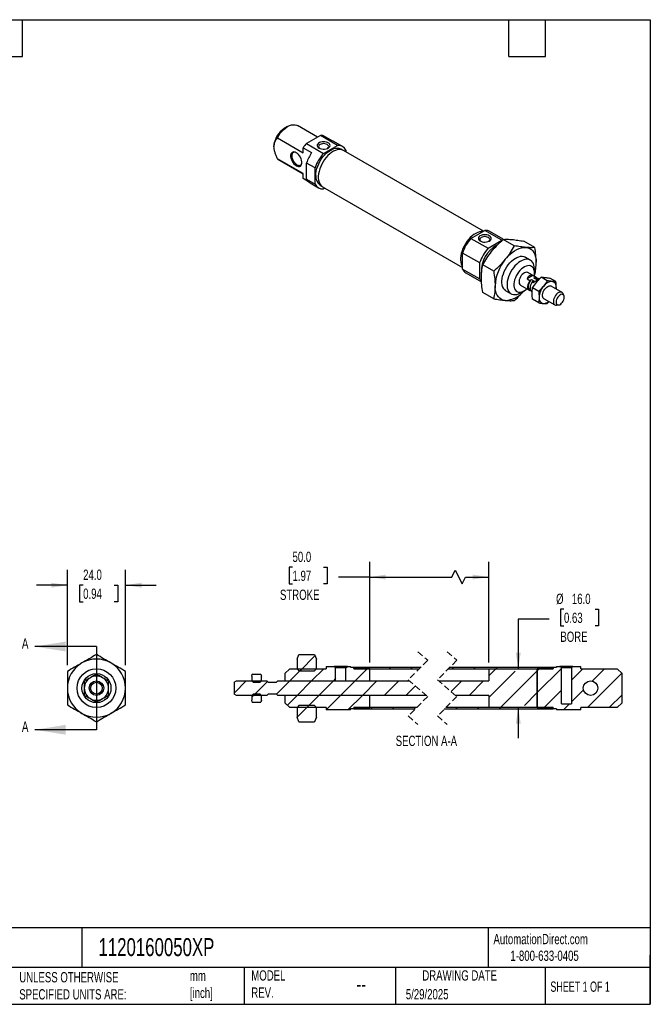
# Model space of a CAD drawing. Header units: millimetres. Extents: x 13 to 546, y 13 to 419.
# Tile 2 of 2: x 286 to 546, y 13 to 419. Entities that reach past the tile are written whole.
import ezdxf

# ---------------------------------------------------------------- set-up
doc = ezdxf.new("R2010")
doc.units = ezdxf.units.MM
doc.header["$LTSCALE"] = 2
doc.linetypes.add('SLD-Dashed', pattern=[1.905, 1.27, -0.635])
doc.linetypes.add('SLD-Solid', pattern=[0])
doc.layers.add('DIMENSIONS', color=140, linetype='SLD-Solid', lineweight=25)
doc.layers.add('TEXT', color=140, linetype='SLD-Solid', lineweight=25)
doc.layers.add('HATCH', color=6, linetype='SLD-Solid')
doc.styles.add('SLDTEXTSTYLE0', font='TXT', dxfattribs={"width": 0.7})
doc.styles.add('SLDTEXTSTYLE1', font='TXT', dxfattribs={"width": 0.65})
doc.dimstyles.new('SLDDIMSTYLE2', dxfattribs={"dimtxt": 4.316016, "dimasz": 6.604, "dimexe": 0, "dimexo": 0.0625, "dimgap": 1.079004, "dimtad": 0, "dimtih": 1, "dimtoh": 1, "dimdec": 1, "dimrnd": 1e-09, "dimzin": 4, "dimdsep": 46, "dimtxsty": 'SLDTEXTSTYLE0', "dimsah": 1, "dimcen": 0.09, "dimadec": 0, "dimazin": 1, "dimtfac": 1, "dimtdec": 1, "dimtmove": 0, "dimatfit": 0, "dimfxl": 0, "dimfrac": 2, "dimtolj": 1, "dimtzin": 12, "dimarcsym": 0})
doc.dimstyles.new('SLDDIMSTYLE3', dxfattribs={"dimtxt": 4.316016, "dimasz": 6.604, "dimexe": 0, "dimexo": 0.0625, "dimgap": 1.079004, "dimtad": 0, "dimtih": 1, "dimtoh": 1, "dimdec": 1, "dimrnd": 1e-09, "dimzin": 4, "dimdsep": 46, "dimtxsty": 'SLDTEXTSTYLE0', "dimsah": 1, "dimcen": 0.09, "dimadec": 0, "dimazin": 1, "dimtfac": 1, "dimtdec": 1, "dimtofl": 0, "dimtmove": 0, "dimatfit": 3, "dimfxl": 0, "dimfrac": 2, "dimtolj": 1, "dimtzin": 12, "dimarcsym": 0})

# ---------------------------------------------------------------- blocks, each defined once
blk = doc.blocks.new('_D_8')
at = {"layer": 'DIMENSIONS'}
for p, q in [((305.58, 152.66), (305.58, 192.04)), ((329.58, 152.66), (329.58, 192.04)), ((305.58, 185.69), (292.88, 185.69)), ((312.1, 185.69), (310.65, 185.69)), ((310.65, 185.69), (310.65, 178.83)), ((324.93, 185.69), (326.38, 185.69)), ((326.38, 185.69), (326.38, 178.83)), ((329.58, 185.69), (342.28, 185.69)), ((310.65, 178.83), (312.1, 178.83)), ((326.38, 178.83), (324.93, 178.83))]:
    blk.add_line(p, q, dxfattribs=at)
for points in [[(305.58, 185.69), (298.98, 186.71), (298.98, 184.67)], [(329.58, 185.69), (336.19, 184.67), (336.19, 186.71)]]:
    blk.add_solid(points, dxfattribs=at)
at = {"layer": 'DIMENSIONS', "char_height": 4.233, "attachment_point": 1, "style": 'SLDTEXTSTYLE0'}
for s, insert in [('24.0', (312.1, 192.11)), ('0.94', (312.1, 184.29))]:
    blk.add_mtext(s, dxfattribs=dict(at, insert=insert))
blk = doc.blocks.new('_D_19')
at = {"layer": 'DIMENSIONS'}
for p, q in [((510.48, 175.76), (509.03, 175.76)), ((509.03, 175.76), (509.03, 168.9)), ((523.3, 175.76), (524.75, 175.76)), ((524.75, 175.76), (524.75, 168.9)), ((504.32, 171.72), (491.62, 171.72)), ((491.62, 171.72), (491.62, 151.19)), ((509.03, 168.9), (510.48, 168.9)), ((524.75, 168.9), (523.3, 168.9)), ((491.62, 135.19), (491.62, 122.49))]:
    blk.add_line(p, q, dxfattribs=at)
for points in [[(491.62, 151.19), (492.64, 157.8), (490.61, 157.8)], [(491.62, 135.19), (490.61, 128.59), (492.64, 128.59)]]:
    blk.add_solid(points, dxfattribs=at)
at = {"layer": 'DIMENSIONS', "char_height": 4.233, "attachment_point": 1, "style": 'SLDTEXTSTYLE0'}
for s, insert in [('%%c', (507.22, 182.18)), ('16.0', (513.74, 182.18)), ('0.63', (510.48, 174.35)), ('BORE', (508.99, 166.53))]:
    blk.add_mtext(s, dxfattribs=dict(at, insert=insert))
blk = doc.blocks.new('_D_20')
at = {"layer": 'DIMENSIONS'}
for p, q in [((430.34, 153.81), (430.34, 195.4)), ((479.46, 153.73), (479.46, 195.4)), ((398.49, 193.09), (397.04, 193.09)), ((397.04, 193.09), (397.04, 186.23)), ((411.31, 193.09), (412.76, 193.09)), ((412.76, 193.09), (412.76, 186.23)), ((464.17, 189.05), (465.59, 191.87)), ((465.59, 191.87), (468.41, 186.23)), ((430.34, 189.05), (417.46, 189.05)), ((430.34, 189.05), (464.17, 189.05)), ((468.41, 186.23), (469.82, 189.05)), ((469.82, 189.05), (479.46, 189.05)), ((397.04, 186.23), (398.49, 186.23)), ((412.76, 186.23), (411.31, 186.23))]:
    blk.add_line(p, q, dxfattribs=at)
for points in [[(430.34, 189.05), (436.94, 188.03), (436.94, 190.06)], [(479.46, 189.05), (472.86, 190.06), (472.86, 188.03)]]:
    blk.add_solid(points, dxfattribs=at)
at = {"layer": 'DIMENSIONS', "char_height": 4.233, "attachment_point": 1, "style": 'SLDTEXTSTYLE0'}
for s, insert in [('50.0', (398.49, 199.51)), ('1.97', (398.49, 191.68)), ('STROKE', (393.31, 183.86))]:
    blk.add_mtext(s, dxfattribs=dict(at, insert=insert))
blk = doc.blocks.new('SW_HATCH_0')
at = {"layer": 'HATCH', "color": 0}
for p, q in [((-92.61, 5.3), (-98.79, -0.89)), ((-92.61, 5.3), (-98.79, -0.89)), ((-92.61, 5.3), (-98.79, -0.89)), ((-79.05, 0.9), (-79.95, -0.01)), ((-79.05, 0.9), (-79.95, -0.01)), ((-79.05, 0.9), (-79.95, -0.01)), ((-70.97, 0), (-76.04, -5.07)), ((-70.97, 0), (-76.04, -5.07)), ((-70.97, 0), (-76.04, -5.07)), ((-70.41, 0.56), (-71.04, -0.08)), ((-70.41, 0.56), (-71.04, -0.08)), ((-70.41, 0.56), (-71.04, -0.08)), ((-61.43, 0.56), (-62.06, -0.08)), ((-61.43, 0.56), (-62.06, -0.08)), ((-61.43, 0.56), (-62.06, -0.08)), ((-52.45, 0.56), (-53.08, -0.08)), ((-52.45, 0.56), (-53.08, -0.08)), ((-52.45, 0.56), (-53.08, -0.08)), ((-35.36, 0.56), (-36, -0.08)), ((-35.36, 0.56), (-36, -0.08)), ((-35.36, 0.56), (-36, -0.08)), ((-26.38, 0.56), (-27.02, -0.08)), ((-26.38, 0.56), (-27.02, -0.08)), ((-26.38, 0.56), (-27.02, -0.08)), ((-17.4, 0.56), (-18.04, -0.08)), ((-17.4, 0.56), (-18.04, -0.08)), ((-17.4, 0.56), (-18.04, -0.08)), ((9.04, 0.06), (-0.9, -9.88)), ((9.04, 0.06), (-0.9, -9.88)), ((9.04, 0.06), (-0.9, -9.88)), ((0, 0), (-0.9, -0.9)), ((0, 0), (-0.9, -0.9)), ((0, 0), (-0.9, -0.9)), ((0.56, 0.56), (-0.08, -0.08)), ((0.56, 0.56), (-0.08, -0.08)), ((0.56, 0.56), (-0.08, -0.08)), ((-118.17, -2.3), (-118.64, -2.77)), ((-118.17, -2.3), (-118.64, -2.77)), ((-118.17, -2.3), (-118.64, -2.77)), ((-97.98, -0.08), (-102.98, -5.07)), ((-97.98, -0.08), (-102.98, -5.07)), ((-97.98, -0.08), (-102.98, -5.07)), ((-89, -0.08), (-94, -5.07)), ((-89, -0.08), (-94, -5.07)), ((-89, -0.08), (-94, -5.07)), ((-18.04, -0.08), (-20.9, -2.94)), ((-18.04, -0.08), (-20.9, -2.94)), ((-18.04, -0.08), (-20.9, -2.94)), ((-10.06, -1.07), (-20.9, -11.92)), ((-10.06, -1.07), (-20.9, -11.92)), ((-10.06, -1.07), (-20.9, -11.92)), ((-0.9, -0.9), (-16.08, -16.08)), ((-0.9, -0.9), (-16.08, -16.08)), ((-0.9, -0.9), (-16.08, -16.08)), ((17.89, -0.08), (13.17, -4.79)), ((17.89, -0.08), (13.17, -4.79)), ((17.89, -0.08), (13.17, -4.79)), ((33.97, -1.95), (19.85, -16.08)), ((33.97, -1.95), (19.85, -16.08)), ((33.97, -1.95), (19.85, -16.08)), ((26.87, -0.08), (21.79, -5.15)), ((26.87, -0.08), (21.79, -5.15)), ((26.87, -0.08), (21.79, -5.15)), ((-120.94, -5.07), (-126.02, -10.15)), ((-120.94, -5.07), (-126.02, -10.15)), ((-120.94, -5.07), (-126.02, -10.15)), ((-112.19, -5.3), (-117.96, -11.07)), ((-112.19, -5.3), (-117.96, -11.07)), ((-112.19, -5.3), (-117.96, -11.07)), ((-102.98, -5.07), (-108.48, -10.57)), ((-102.98, -5.07), (-108.48, -10.57)), ((-102.98, -5.07), (-108.48, -10.57)), ((-94, -5.07), (-100, -11.07)), ((-94, -5.07), (-100, -11.07)), ((-94, -5.07), (-100, -11.07)), ((-85.02, -5.07), (-91.02, -11.07)), ((-85.02, -5.07), (-91.02, -11.07)), ((-85.02, -5.07), (-91.02, -11.07)), ((-84.09, -4.14), (-85.02, -5.07)), ((-84.09, -4.14), (-85.02, -5.07)), ((-84.09, -4.14), (-85.02, -5.07)), ((-76.04, -5.07), (-82.04, -11.07)), ((-76.04, -5.07), (-82.04, -11.07)), ((-76.04, -5.07), (-82.04, -11.07)), ((-67.06, -5.07), (-73.06, -11.07)), ((-67.06, -5.07), (-73.06, -11.07)), ((-67.06, -5.07), (-73.06, -11.07)), ((-58.08, -5.07), (-64.08, -11.07)), ((-58.08, -5.07), (-64.08, -11.07)), ((-58.08, -5.07), (-64.08, -11.07)), ((-51.17, -7.15), (-55.1, -11.07)), ((-51.17, -7.15), (-55.1, -11.07)), ((-51.17, -7.15), (-55.1, -11.07)), ((-41, -5.07), (-41.25, -5.33)), ((-41, -5.07), (-41.25, -5.33)), ((-41, -5.07), (-41.25, -5.33)), ((-32.02, -5.07), (-36.46, -9.52)), ((-32.02, -5.07), (-36.46, -9.52)), ((-32.02, -5.07), (-36.46, -9.52)), ((-23.04, -5.07), (-29.04, -11.07)), ((-23.04, -5.07), (-29.04, -11.07)), ((-23.04, -5.07), (-29.04, -11.07)), ((-117.42, -10.53), (-118.72, -11.83)), ((-117.42, -10.53), (-118.72, -11.83)), ((-117.42, -10.53), (-118.72, -11.83)), ((-100, -11.07), (-104.01, -15.08)), ((-100, -11.07), (-104.01, -15.08)), ((-100, -11.07), (-104.01, -15.08)), ((-91.02, -11.07), (-96.02, -16.08)), ((-91.02, -11.07), (-96.02, -16.08)), ((-91.02, -11.07), (-96.02, -16.08)), ((-82.04, -11.07), (-88.02, -17.05)), ((-82.04, -11.07), (-88.02, -17.05)), ((-82.04, -11.07), (-88.02, -17.05)), ((-73.06, -11.07), (-79.04, -17.05)), ((-73.06, -11.07), (-79.04, -17.05)), ((-73.06, -11.07), (-79.04, -17.05)), ((-0.9, -9.88), (-6.22, -15.2)), ((-0.9, -9.88), (-6.22, -15.2)), ((-0.9, -9.88), (-6.22, -15.2)), ((9.04, -8.92), (1.81, -16.15)), ((9.04, -8.92), (1.81, -16.15)), ((9.04, -8.92), (1.81, -16.15)), ((18.18, -8.76), (13.17, -13.77)), ((18.18, -8.76), (13.17, -13.77)), ((18.18, -8.76), (13.17, -13.77)), ((34.1, -10.8), (28.83, -16.08)), ((34.1, -10.8), (28.83, -16.08)), ((34.1, -10.8), (28.83, -16.08)), ((-95.21, -15.26), (-100.02, -20.07)), ((-95.21, -15.26), (-100.02, -20.07)), ((-95.21, -15.26), (-100.02, -20.07)), ((-69.08, -16.08), (-69.72, -16.71)), ((-69.08, -16.08), (-69.72, -16.71)), ((-69.08, -16.08), (-69.72, -16.71)), ((-60.1, -16.08), (-60.74, -16.71)), ((-60.1, -16.08), (-60.74, -16.71)), ((-60.1, -16.08), (-60.74, -16.71)), ((-51.12, -16.08), (-51.76, -16.71)), ((-51.12, -16.08), (-51.76, -16.71)), ((-51.12, -16.08), (-51.76, -16.71)), ((-34.04, -16.08), (-34.67, -16.71)), ((-34.04, -16.08), (-34.67, -16.71)), ((-34.04, -16.08), (-34.67, -16.71)), ((-25.06, -16.08), (-25.69, -16.71)), ((-25.06, -16.08), (-25.69, -16.71)), ((-25.06, -16.08), (-25.69, -16.71)), ((-16.08, -16.08), (-16.71, -16.71)), ((-16.08, -16.08), (-16.71, -16.71)), ((-16.08, -16.08), (-16.71, -16.71)), ((1.89, -16.08), (1.25, -16.71)), ((1.89, -16.08), (1.25, -16.71)), ((1.89, -16.08), (1.25, -16.71)), ((12.34, -14.6), (9.89, -17.05)), ((12.34, -14.6), (9.89, -17.05)), ((12.34, -14.6), (9.89, -17.05)), ((-92.76, -21.8), (-92.9, -21.93)), ((-92.76, -21.8), (-92.9, -21.93)), ((-92.76, -21.8), (-92.9, -21.93))]:
    blk.add_line(p, q, dxfattribs=at)

msp = doc.modelspace()

# ---------------------------------------------------------------- linework, layer by layer
for p, q in [((396.48, 374.98), (395.07, 374.17)), ((408.74, 370.61), (400.48, 375.38)), ((392.24, 370.32), (402.85, 364.2)), ((409.96, 371.32), (404.22, 368)), ((417.03, 367.23), (409.96, 371.32)), ((414.87, 369.12), (411.33, 371.16)), ((402.85, 366.26), (406.38, 364.22)), ((402.85, 364.2), (402.85, 366.26)), ((404.22, 368), (411.29, 363.92)), ((411.29, 363.92), (417.03, 367.23)), ((419.08, 366.78), (415.55, 368.82)), ((419.13, 365.31), (418.46, 365.7)), ((477.26, 331.79), (419.54, 365.11)), ((420.51, 365.23), (420.51, 364.55)), ((402.85, 355.56), (392.24, 361.68)), ((392.48, 361.52), (392.24, 361.68)), ((392.48, 361.52), (402.85, 355.54)), ((407.81, 357.9), (404.28, 359.94)), ((404.28, 353.31), (404.28, 359.94)), ((407.81, 351.27), (407.81, 357.9)), ((402.85, 353.5), (402.85, 355.56)), ((405.1, 352.2), (402.85, 353.5)), ((404.28, 353.31), (407.81, 351.27)), ((405.7, 351.76), (409.24, 349.72)), ((409.86, 350.8), (410.53, 350.41)), ((410.9, 350.16), (468.62, 316.84)), ((411.87, 349.6), (411.29, 349.26)), ((472.1, 328.81), (477.84, 332.13)), ((484.91, 328.05), (477.84, 332.13)), ((485.45, 328.47), (479.9, 331.67)), ((472.1, 328.81), (479.17, 324.73)), ((479.17, 324.73), (484.91, 328.05)), ((489.96, 325.8), (485.44, 328.42)), ((498.45, 325.04), (493.92, 327.66)), ((475.7, 318.71), (468.62, 322.79)), ((468.62, 316.16), (468.62, 322.79)), ((496.65, 319.87), (494.53, 321.09)), ((475.7, 312.08), (475.7, 318.71)), ((481.48, 315.25), (476.95, 317.86)), ((468.62, 316.16), (475.7, 312.08)), ((470.05, 314.61), (476.47, 310.9)), ((497.64, 313.45), (495.29, 312.1)), ((499.1, 312.68), (495.56, 314.72)), ((498.77, 312.8), (497.64, 313.45)), ((498.15, 313.23), (498.45, 313.73)), ((498.31, 314.57), (498.31, 316.2)), ((492.56, 309.52), (496.1, 307.48)), ((495.29, 312.1), (496.43, 311.44)), ((496.43, 311.44), (497.09, 311.83)), ((497.09, 311.83), (498.08, 311.26)), ((498.08, 311.26), (497.42, 310.87)), ((497.42, 310.87), (497.77, 310.67)), ((498.1, 312.41), (498.77, 312.8)), ((499.09, 311.84), (498.1, 312.41)), ((499.42, 312.03), (498.9, 312.33)), ((499.76, 312.23), (499.09, 311.84)), ((500.11, 312.02), (499.76, 312.23)), ((500.09, 312.11), (499.76, 312.23)), ((500.32, 311.97), (500.09, 312.11)), ((503.6, 311.33), (501.07, 312.79)), ((507.14, 311.01), (504.6, 312.47)), ((509.7, 306.55), (505.25, 309.13)), ((481.48, 303.93), (476.95, 306.55)), ((486.53, 307.23), (488.65, 306.01)), ((492.65, 306.41), (494.06, 307.22)), ((496.3, 307.83), (496.54, 307.69)), ((496.61, 307.47), (496.43, 307.36)), ((497.09, 306.91), (497.42, 306.72)), ((500.07, 306.93), (497.53, 308.39)), ((507.25, 307.97), (507.29, 308.57)), ((510.51, 305.18), (510.19, 305.97)), ((500.07, 302.21), (497.53, 303.68)), ((502.25, 303.93), (506.71, 301.36)), ((503.6, 301.9), (504.35, 302.72)), ((507.45, 301.23), (508.3, 301.35)), ((400.34, 155.19), (401.14, 157.05)), ((400.34, 155.19), (400.34, 151.19)), ((401.14, 157.05), (407.54, 157.05)), ((407.54, 157.05), (408.34, 155.19)), ((408.34, 151.19), (408.34, 155.19)), ((395.34, 149.19), (397.34, 151.19)), ((397.34, 151.19), (412.34, 151.19)), ((400.34, 151.19), (401.15, 150.38)), ((401.15, 150.38), (407.53, 150.38)), ((407.53, 150.38), (408.34, 151.19)), ((412.34, 152.17), (412.34, 151.19)), ((412.34, 152.17), (415.69, 152.17)), ((416.27, 151.58), (415.69, 152.17)), ((420.99, 152.17), (415.69, 152.17)), ((416.27, 146.19), (416.27, 151.58)), ((420.41, 151.58), (416.27, 151.58)), ((420.99, 152.17), (420.41, 151.58)), ((420.41, 151.58), (420.41, 146.19)), ((420.99, 152.17), (422.34, 152.17)), ((422.34, 151.79), (422.34, 152.17)), ((422.34, 151.79), (423.84, 151.79)), ((423.84, 151.83), (451.39, 151.83)), ((423.84, 151.83), (423.84, 151.19)), ((423.84, 151.27), (423.84, 151.79)), ((423.84, 151.27), (430.34, 151.27)), ((423.84, 151.19), (450.76, 151.19)), ((430.34, 146.19), (430.34, 151.27)), ((462.76, 151.19), (505.96, 151.19)), ((463.39, 151.83), (505.96, 151.83)), ((479.46, 151.19), (479.46, 146.19)), ((479.46, 151.19), (499.46, 151.19)), ((499.46, 151.27), (499.46, 135.12)), ((499.46, 151.27), (505.96, 151.27)), ((499.46, 135.19), (499.46, 151.19)), ((505.96, 151.19), (505.96, 151.83)), ((505.96, 151.79), (505.96, 151.27)), ((505.96, 151.79), (507.46, 151.79)), ((507.46, 152.17), (507.46, 151.79)), ((507.46, 152.17), (508.81, 152.17)), ((509.4, 151.58), (508.81, 152.17)), ((514.11, 152.17), (508.81, 152.17)), ((509.4, 136.67), (509.4, 151.58)), ((513.53, 151.58), (509.4, 151.58)), ((514.11, 152.17), (513.53, 151.58)), ((513.53, 151.58), (513.53, 136.67)), ((514.11, 152.17), (517.46, 152.17)), ((517.46, 151.19), (517.46, 152.17)), ((517.46, 151.19), (532.46, 151.19)), ((532.46, 151.19), (534.46, 149.19)), ((381.64, 148.19), (381.85, 148.97)), ((381.64, 148.19), (381.64, 146.19)), ((381.85, 148.97), (385.43, 148.97)), ((385.43, 148.97), (385.64, 148.19)), ((385.64, 146.19), (385.64, 148.19)), ((395.34, 149.19), (395.34, 146.19)), ((534.46, 137.19), (534.46, 149.19)), ((374.34, 145.61), (375.34, 146.19)), ((374.34, 145.61), (374.34, 140.77)), ((375.34, 146.19), (387.94, 146.19)), ((381.64, 146.19), (382.18, 145.65)), ((382.18, 145.65), (385.1, 145.65)), ((385.1, 145.65), (385.64, 146.19)), ((387.94, 146.19), (388.44, 145.69)), ((388.44, 145.69), (391.94, 145.69)), ((391.94, 145.69), (392.44, 146.19)), ((392.44, 146.19), (446.81, 146.19)), ((395.34, 146.19), (416.27, 146.19)), ((420.41, 146.19), (430.34, 146.19)), ((458.81, 146.19), (479.46, 146.19)), ((375.34, 140.19), (374.34, 140.77)), ((387.94, 140.19), (375.34, 140.19)), ((382.18, 140.73), (381.64, 140.19)), ((381.64, 140.19), (381.64, 138.19)), ((381.85, 137.42), (381.64, 138.19)), ((385.1, 140.73), (382.18, 140.73)), ((385.64, 140.19), (385.1, 140.73)), ((385.64, 138.19), (385.43, 137.42)), ((385.64, 138.19), (385.64, 140.19)), ((388.44, 140.69), (387.94, 140.19)), ((391.94, 140.69), (388.44, 140.69)), ((392.44, 140.19), (391.94, 140.69)), ((453.69, 140.19), (392.44, 140.19)), ((430.34, 140.19), (395.34, 140.19)), ((395.34, 140.19), (395.34, 137.19)), ((430.34, 135.12), (430.34, 140.19)), ((479.46, 140.19), (465.69, 140.19)), ((479.46, 140.19), (479.46, 135.19)), ((381.85, 137.42), (385.43, 137.42)), ((397.34, 135.19), (395.34, 137.19)), ((412.34, 135.19), (397.34, 135.19)), ((401.15, 136), (400.34, 135.19)), ((400.34, 135.19), (400.34, 131.19)), ((407.53, 136), (401.15, 136)), ((408.34, 135.19), (407.53, 136)), ((408.34, 131.19), (408.34, 135.19)), ((412.34, 135.19), (412.34, 134.22)), ((422.34, 134.22), (412.34, 134.22)), ((422.34, 134.22), (422.34, 134.59)), ((423.84, 134.59), (422.34, 134.59)), ((449.74, 135.19), (423.84, 135.19)), ((423.84, 135.19), (423.84, 134.56)), ((430.34, 135.12), (423.84, 135.12)), ((423.84, 134.59), (423.84, 135.12)), ((449.11, 134.56), (423.84, 134.56)), ((505.96, 134.56), (461.11, 134.56)), ((505.96, 135.19), (461.74, 135.19)), ((499.46, 135.19), (479.46, 135.19)), ((505.96, 135.12), (499.46, 135.12)), ((505.96, 134.56), (505.96, 135.19)), ((505.96, 135.12), (505.96, 134.59)), ((507.46, 134.59), (505.96, 134.59)), ((507.46, 134.59), (507.46, 134.22)), ((517.46, 134.22), (507.46, 134.22)), ((509.4, 136.67), (513.53, 136.67)), ((532.46, 135.19), (517.46, 135.19)), ((517.46, 134.22), (517.46, 135.19)), ((534.46, 137.19), (532.46, 135.19)), ((401.14, 129.34), (400.34, 131.19)), ((408.34, 131.19), (407.54, 129.34)), ((401.14, 129.34), (407.54, 129.34))]:
    msp.add_line(p, q)
at = {"color": 7, "linetype": 'SLD-Dashed', "lineweight": 18}
for p, q in [((454.25, 154.68), (446.25, 146.68)), ((450.25, 158.18), (454.25, 154.68)), ((466.25, 154.68), (458.25, 146.68)), ((462.25, 158.18), (466.25, 154.68)), ((446.25, 146.68), (454.25, 139.7)), ((458.25, 146.68), (466.25, 139.7)), ((454.25, 139.7), (446.25, 131.7)), ((466.25, 139.7), (458.25, 131.7)), ((446.25, 131.7), (450.25, 128.21)), ((458.25, 131.7), (462.25, 128.21))]:
    msp.add_line(p, q, dxfattribs=at)
at = {"flags": 128}
for points in [[(392.24, 370.32), (392.81, 371.3), (393.45, 372.22), (394.15, 373.06), (394.9, 373.82), (395.69, 374.46), (396.48, 374.99), (397.28, 375.38), (398.06, 375.64), (398.81, 375.75), (399.51, 375.72), (400.16, 375.54), (400.48, 375.38)], [(408.08, 354.74), (408.13, 355.66), (408.28, 356.63), (408.52, 357.63), (408.86, 358.64), (409.29, 359.63), (409.79, 360.61), (410.37, 361.55), (411.01, 362.43), (411.7, 363.25), (412.43, 363.98), (413.19, 364.62), (413.96, 365.15), (414.74, 365.57), (415.51, 365.88), (416.26, 366.05), (416.97, 366.1), (417.64, 366.02), (418.25, 365.81), (418.46, 365.7)], [(409.46, 366.13), (409.94, 365.91), (410.5, 365.76), (411.1, 365.69), (411.72, 365.7), (412.31, 365.79), (412.85, 365.96), (413.31, 366.19), (413.66, 366.48), (413.89, 366.81), (413.98, 367.16), (413.93, 367.52), (413.73, 367.86), (413.41, 368.16), (412.97, 368.41), (412.45, 368.6), (411.87, 368.71), (411.25, 368.74), (410.65, 368.69), (410.07, 368.56), (409.57, 368.35), (409.16, 368.09), (408.87, 367.77), (408.71, 367.43), (408.69, 367.08), (408.82, 366.73), (409.08, 366.41), (409.46, 366.13)], [(412.97, 366.01), (413.12, 366.14), (413.33, 366.42), (413.4, 366.73), (413.33, 367.04), (413.12, 367.33), (412.79, 367.58), (412.36, 367.77), (411.87, 367.89), (411.33, 367.93), (410.8, 367.89), (410.3, 367.77), (409.87, 367.58), (409.54, 367.33), (409.33, 367.04), (409.26, 366.73), (409.33, 366.42), (409.54, 366.14), (409.69, 366.01)], [(400.02, 358.82), (400.5, 358.6), (400.97, 358.5), (401.39, 358.54), (401.75, 358.71), (402.04, 359), (402.24, 359.4), (402.34, 359.89), (402.34, 360.46), (402.24, 361.07), (402.04, 361.69), (401.75, 362.32), (401.39, 362.9), (400.97, 363.43), (400.5, 363.87), (400.02, 364.21), (399.53, 364.43), (399.07, 364.52), (398.65, 364.49), (398.28, 364.32), (398, 364.03), (397.8, 363.63), (397.7, 363.13), (397.7, 362.57), (397.8, 361.96), (398, 361.33), (398.28, 360.71), (398.65, 360.13), (399.07, 359.6), (399.53, 359.16), (400.02, 358.82)], [(399.66, 364.38), (399.62, 364.39), (399.21, 364.41), (398.84, 364.3), (398.54, 364.07), (398.33, 363.72), (398.21, 363.28), (398.18, 362.77), (398.26, 362.2), (398.43, 361.61), (398.68, 361.02), (399.02, 360.47), (399.41, 359.97), (399.84, 359.55), (400.3, 359.23)], [(419.54, 365.11), (419.03, 365.35), (418.39, 365.49), (417.69, 365.51), (416.96, 365.4), (416.19, 365.16), (415.42, 364.8), (414.63, 364.32), (413.86, 363.73), (413.11, 363.04), (412.4, 362.26), (411.73, 361.4), (411.12, 360.49), (410.57, 359.52), (410.1, 358.53), (409.72, 357.52), (409.43, 356.51), (409.23, 355.52), (409.13, 354.57), (409.13, 353.67), (409.23, 352.83), (409.43, 352.07), (409.72, 351.4), (410.1, 350.84), (410.57, 350.38), (410.9, 350.16)], [(400.3, 359.23), (400.76, 359.02), (401.19, 358.94), (401.58, 358.99), (401.92, 359.16), (402.17, 359.45), (402.32, 359.77)], [(476.97, 331.62), (476.38, 331.63), (475.65, 331.52), (474.88, 331.28), (474.11, 330.91), (473.32, 330.43), (472.55, 329.84), (471.8, 329.15), (471.09, 328.38), (470.42, 327.52), (469.81, 326.6), (469.26, 325.64), (468.79, 324.65), (468.41, 323.64), (468.12, 322.63), (467.92, 321.64), (467.82, 320.69), (467.82, 319.79), (467.92, 318.95), (468.12, 318.19), (468.41, 317.52), (468.62, 317.17)], [(476.92, 331.59), (476.37, 331.6), (475.64, 331.49), (474.88, 331.25), (474.11, 330.89), (473.33, 330.41), (472.56, 329.82), (471.81, 329.13), (471.1, 328.36), (470.43, 327.51), (469.82, 326.59), (469.28, 325.63), (468.81, 324.64), (468.43, 323.64), (468.14, 322.64), (467.94, 321.65), (467.84, 320.7), (467.84, 319.8), (467.94, 318.97), (468.14, 318.21), (468.43, 317.54), (468.62, 317.23)], [(479.67, 329.92), (479.19, 330.14), (478.63, 330.29), (478.03, 330.36), (477.42, 330.35), (476.82, 330.26), (476.28, 330.09), (475.82, 329.86), (475.47, 329.56), (475.24, 329.23), (475.15, 328.88), (475.2, 328.53), (475.4, 328.19), (475.72, 327.89), (476.16, 327.64), (476.68, 327.45), (477.26, 327.34), (477.88, 327.31), (478.49, 327.36), (479.06, 327.49), (479.56, 327.7), (479.97, 327.96), (480.26, 328.27), (480.42, 328.62), (480.44, 328.97), (480.31, 329.32), (480.05, 329.64), (479.67, 329.92)], [(479.26, 329.21), (478.83, 329.4), (478.33, 329.51), (477.8, 329.56), (477.26, 329.51), (476.77, 329.4), (476.34, 329.21), (476.01, 328.96), (475.8, 328.67), (475.73, 328.36), (475.8, 328.05), (476.01, 327.77), (476.16, 327.64)], [(479.44, 327.64), (479.59, 327.77), (479.8, 328.05), (479.87, 328.36), (479.8, 328.67), (479.59, 328.96), (479.26, 329.21)], [(486.53, 307.23), (486.33, 307.36), (485.86, 307.77), (485.48, 308.3), (485.18, 308.93), (484.98, 309.66), (484.88, 310.47), (484.88, 311.34), (484.98, 312.26), (485.18, 313.22), (485.48, 314.19), (485.86, 315.17), (486.33, 316.12), (486.87, 317.04), (487.48, 317.91), (488.15, 318.71), (488.85, 319.43), (489.59, 320.06), (490.34, 320.58), (491.09, 320.99), (491.84, 321.27), (492.56, 321.43), (493.25, 321.46), (493.88, 321.36), (494.46, 321.13), (494.53, 321.09)], [(486.28, 320.2), (487.17, 321.22), (488.09, 322.14), (489.05, 322.96), (490.03, 323.66), (491.02, 324.23), (492, 324.66), (492.96, 324.95), (493.89, 325.1), (494.77, 325.1)], [(494.77, 325.1), (495.59, 324.95), (496.35, 324.65), (497.03, 324.21), (497.62, 323.64), (498.11, 322.94), (498.5, 322.12), (498.78, 321.19), (498.96, 320.16), (499.01, 319.06)], [(498.31, 316.2), (498.25, 317.04), (498.1, 317.81), (497.86, 318.49), (497.52, 319.08), (497.09, 319.55), (496.58, 319.9), (496, 320.13), (495.37, 320.24), (494.68, 320.21), (493.96, 320.05), (493.21, 319.76), (492.46, 319.36), (491.71, 318.84), (490.97, 318.21), (490.27, 317.49), (489.6, 316.69), (489, 315.82), (488.45, 314.9), (487.98, 313.94), (487.6, 312.97), (487.3, 312), (487.11, 311.04), (487, 310.12), (487, 309.24), (487.11, 308.44), (487.3, 307.71), (487.6, 307.08), (487.98, 306.55), (488.45, 306.13), (489, 305.84), (489.6, 305.67), (490.27, 305.64), (490.97, 305.73), (491.71, 305.95), (492.46, 306.3), (492.65, 306.41)], [(498.31, 314.57), (498.26, 315.29), (498.11, 315.93), (497.86, 316.49), (497.53, 316.94), (497.12, 317.28), (496.63, 317.5), (496.09, 317.59), (495.5, 317.56), (494.87, 317.4), (494.23, 317.11), (493.58, 316.71), (492.94, 316.2), (492.33, 315.59), (491.76, 314.9), (491.24, 314.15), (490.79, 313.35), (490.42, 312.52), (490.13, 311.68), (489.93, 310.85), (489.83, 310.05), (489.83, 309.3), (489.93, 308.62), (490.13, 308.02), (490.42, 307.51), (490.79, 307.11), (491.24, 306.83), (491.76, 306.68), (492.33, 306.65), (492.94, 306.75), (493.58, 306.97), (494.23, 307.32), (494.87, 307.78), (495.16, 308.02)], [(495.56, 314.72), (495.44, 314.78), (495.06, 314.86), (494.63, 314.81), (494.18, 314.63), (493.72, 314.34), (493.28, 313.94), (492.87, 313.46), (492.52, 312.92), (492.25, 312.33), (492.05, 311.74), (491.95, 311.17), (491.95, 310.64), (492.05, 310.18), (492.25, 309.81), (492.52, 309.55), (492.56, 309.52)], [(498.15, 313.17), (498.26, 313.79), (498.31, 314.57)], [(486.28, 303.23), (485.46, 303.38), (484.7, 303.67), (484.03, 304.11), (483.44, 304.68), (482.94, 305.39), (482.55, 306.21), (482.27, 307.14), (482.1, 308.16), (482.04, 309.26)], [(496.43, 311.44), (496.07, 310.9), (495.79, 310.31), (495.59, 309.71), (495.49, 309.13), (495.49, 308.59), (495.59, 308.13), (495.79, 307.76), (496.07, 307.5), (496.43, 307.36)], [(497.09, 311.83), (496.7, 311.41), (496.35, 310.91), (496.07, 310.37), (495.87, 309.82), (495.77, 309.27), (495.77, 308.78), (495.87, 308.35), (496.07, 308.02), (496.3, 307.83)], [(497.42, 310.87), (497.06, 310.32), (496.78, 309.74), (496.58, 309.14), (496.48, 308.56), (496.48, 308.02), (496.58, 307.56), (496.78, 307.19), (497.06, 306.93), (497.09, 306.91)], [(502.25, 303.93), (502.21, 303.95), (501.93, 304.22), (501.74, 304.59), (501.64, 305.05), (501.64, 305.58), (501.74, 306.15), (501.93, 306.74), (502.21, 307.32), (502.56, 307.87), (502.96, 308.35), (503.41, 308.75), (503.86, 309.04), (504.32, 309.22), (504.74, 309.27), (505.12, 309.19), (505.25, 309.13)], [(510.19, 305.97), (510.13, 306.1), (509.89, 306.41), (509.58, 306.62), (509.2, 306.69), (508.77, 306.64), (508.32, 306.47), (507.86, 306.18), (507.42, 305.78), (507.01, 305.3), (506.66, 304.75), (506.39, 304.17), (506.19, 303.58), (506.1, 303), (506.1, 302.47), (506.19, 302.01), (506.39, 301.64), (506.66, 301.38), (507.01, 301.24), (507.42, 301.23), (507.45, 301.23)], [(510.63, 304.54), (510.58, 304.98), (510.43, 305.34), (510.19, 305.6), (509.89, 305.74), (509.52, 305.75), (509.12, 305.63), (508.71, 305.39), (508.3, 305.05), (507.94, 304.61), (507.63, 304.12), (507.4, 303.59), (507.25, 303.06), (507.2, 302.56), (507.25, 302.11), (507.4, 301.75), (507.63, 301.5), (507.94, 301.36), (508.3, 301.35), (508.71, 301.47), (509.12, 301.7), (509.52, 302.05), (509.89, 302.48), (510.19, 302.98), (510.43, 303.5), (510.58, 304.04), (510.63, 304.54)], [(507.29, 308.57), (507.26, 308.02), (507.25, 307.97)]]:
    msp.add_lwpolyline(points, dxfattribs=at)
for centre, radius in [((317.58, 143.19), 8), ((317.58, 143.19), 6), ((317.58, 143.19), 3), ((317.58, 143.19), 2.42), ((521.46, 143.19), 3)]:
    msp.add_circle(centre, radius)
for centre, radius, start, end in [((399.97, 366.44), 9.15, 122.3926, 177.6128), ((410.21, 367.42), 3.9, 73.2595, 93.6604), ((416.09, 357.24), 16.02, 137.796, 145.7358), ((413.89, 365.94), 3.32, 60.0262, 72.8774), ((417.32, 363.72), 3.52, 25.274, 94.7153), ((420.11, 354.81), 16.64, 145.5829, 162.0577), ((423.64, 352.78), 16.63, 137.9362, 162.0638), ((412.42, 354.33), 4.36, 174.6341, 234.0537), ((407.58, 354.9), 3.66, 205.7656, 239.1801), ((411, 352.77), 3.52, 205.274, 274.7153), ((478.11, 328.48), 3.66, 60.8113, 94.2387), ((484.45, 317.67), 16.63, 137.9362, 162.0638), ((488.04, 315.61), 11.61, 116.7217, 184.1339), ((491.52, 313.59), 16.63, 137.9362, 162.0638), ((500.47, 308.4), 18.45, 140.2588, 177.3298), ((484.1, 319.28), 14.91, 342.2648, 359.1612), ((471.88, 317.72), 3.61, 205.5045, 239.4411), ((479.19, 313.81), 3.9, 206.2867, 225.2369), ((498.41, 311.43), 1.02, 61.1932, 107.1502), ((498.56, 311.73), 1.09, 20.7241, 78.5597), ((507.88, 304.13), 7.67, 140.2279, 177.3607), ((505.79, 306.53), 4.56, 93.4295, 146.5651), ((505.12, 308.92), 2.2, 350.7481, 79.4532), ((485.81, 313.55), 10.34, 272.6141, 321.6453), ((502.38, 304.13), 2.2, 170.7481, 259.4532), ((501.99, 305.54), 3.57, 269.8151, 309.1966), ((317.58, 143.19), 12, 60, 120), ((317.58, 143.19), 12, 120, 180), ((317.58, 143.19), 12, 0, 60), ((317.58, 143.19), 5, 120, 180), ((317.58, 143.19), 5, 60, 120), ((317.58, 143.19), 5, 0, 60), ((317.58, 143.19), 12, 180, 240), ((317.58, 143.19), 5, 180, 240), ((317.58, 143.19), 5, 300, 0), ((317.58, 143.19), 12, 300, 0), ((317.58, 143.19), 5, 240, 300), ((317.58, 143.19), 12, 240, 300)]:
    msp.add_arc(centre, radius, start, end)
for points, knots in [([(390.83, 366.82), (390.83, 367.22), (390.87, 367.58), (391.02, 368.25), (391.13, 368.56), (391.39, 369.13), (391.54, 369.39), (391.87, 369.88), (392.05, 370.11), (392.24, 370.32)], [0, 0, 0, 0, 0.25, 0.25, 0.5, 0.5, 0.75, 0.75, 1, 1, 1, 1]), ([(392.24, 361.68), (392.05, 362.12), (391.87, 362.55), (391.54, 363.42), (391.39, 363.85), (391.2, 364.51), (391.14, 364.72), (391.03, 365.16), (390.98, 365.38), (390.87, 366.01), (390.83, 366.43), (390.83, 366.82)], [0, 0, 0, 0, 0.25, 0.25, 0.5, 0.5, 0.625, 0.625, 0.75, 0.75, 1, 1, 1, 1]), ([(480.63, 323.46), (481.34, 324.36), (482.11, 325.21), (483.72, 326.85), (484.56, 327.65), (485.44, 328.42)], [0, 0, 0, 0, 0.5, 0.5, 1, 1, 1, 1]), ([(485.44, 328.42), (485.96, 328.45), (486.52, 328.47), (487.74, 328.46), (488.4, 328.43), (489.11, 328.36)], [0, 0, 0, 0, 0.5, 0.5, 1, 1, 1, 1]), ([(489.96, 325.8), (489.44, 324.83), (488.88, 323.88), (487.66, 322.01), (487, 321.09), (486.28, 320.2)], [0, 0, 0, 0, 0.5, 0.5, 1, 1, 1, 1]), ([(489.11, 328.36), (489.83, 328.3), (490.59, 328.2), (492.2, 327.96), (493.05, 327.82), (493.92, 327.66)], [0, 0, 0, 0, 0.5, 0.5, 1, 1, 1, 1]), ([(494.77, 325.1), (494.05, 325.16), (493.29, 325.26), (491.68, 325.49), (490.83, 325.64), (489.96, 325.8)], [0, 0, 0, 0, 0.5, 0.5, 1, 1, 1, 1]), ([(476.95, 317.86), (477.48, 318.83), (478.04, 319.79), (479.25, 321.66), (479.91, 322.57), (480.63, 323.46)], [0, 0, 0, 0, 0.5, 0.5, 1, 1, 1, 1]), ([(498.45, 325.04), (497.92, 325.01), (497.36, 324.99), (496.14, 325), (495.49, 325.03), (494.77, 325.1)], [0, 0, 0, 0, 0.5, 0.5, 1, 1, 1, 1]), ([(499.01, 319.06), (499.01, 320.02), (498.96, 320.99), (498.76, 322.99), (498.62, 324.01), (498.45, 325.04)], [0, 0, 0, 0, 0.5, 0.5, 1, 1, 1, 1]), ([(476.39, 312.53), (476.39, 313.48), (476.44, 314.4), (476.63, 316.17), (476.78, 317.03), (476.95, 317.86)], [0, 0, 0, 0, 0.5, 0.5, 1, 1, 1, 1]), ([(486.28, 320.2), (485.57, 319.31), (484.8, 318.45), (483.19, 316.81), (482.35, 316.02), (481.48, 315.25)], [0, 0, 0, 0, 0.5, 0.5, 1, 1, 1, 1]), ([(498.45, 313.73), (498.62, 314.56), (498.76, 315.42), (498.96, 317.19), (499.01, 318.1), (499.01, 319.06)], [0, 0, 0, 0, 0.5, 0.5, 1, 1, 1, 1]), ([(481.48, 315.25), (481.65, 314.21), (481.79, 313.2), (481.99, 311.2), (482.04, 310.22), (482.04, 309.26)], [0, 0, 0, 0, 0.5, 0.5, 1, 1, 1, 1]), ([(497.64, 313.45), (497.37, 313.54), (497.09, 313.59), (496.57, 313.58), (496.33, 313.51), (495.9, 313.26), (495.72, 313.08), (495.44, 312.64), (495.35, 312.38), (495.29, 312.1)], [0, 0, 0, 0, 0.25, 0.25, 0.5, 0.5, 0.75, 0.75, 1, 1, 1, 1]), ([(476.95, 306.55), (476.78, 307.58), (476.63, 308.6), (476.44, 310.59), (476.39, 311.57), (476.39, 312.53)], [0, 0, 0, 0, 0.5, 0.5, 1, 1, 1, 1]), ([(482.04, 309.26), (482.04, 308.31), (481.99, 307.39), (481.79, 305.62), (481.65, 304.76), (481.48, 303.93)], [0, 0, 0, 0, 0.5, 0.5, 1, 1, 1, 1]), ([(497.77, 310.67), (498.04, 310.83), (498.32, 310.98), (498.84, 311.28), (499.08, 311.43), (499.51, 311.67), (499.69, 311.78), (499.96, 311.94), (500.06, 311.99), (500.11, 312.02)], [0, 0, 0, 0, 0.25, 0.25, 0.5, 0.5, 0.75, 0.75, 1, 1, 1, 1]), ([(489.96, 303.17), (490.82, 303.95), (492.21, 305.19), (493.41, 306.58), (493.86, 307.11)], [0, 0, 0, 0, 0.620647, 1, 1, 1, 1]), ([(481.48, 303.93), (482.35, 303.77), (483.19, 303.62), (484.8, 303.39), (485.57, 303.29), (486.28, 303.23)], [0, 0, 0, 0, 0.5, 0.5, 1, 1, 1, 1]), ([(486.28, 303.23), (487, 303.16), (487.66, 303.13), (488.88, 303.12), (489.44, 303.14), (489.96, 303.17)], [0, 0, 0, 0, 0.5, 0.5, 1, 1, 1, 1]), ([(317.58, 157.05), (316.59, 156.48), (315.6, 155.9), (313.6, 154.75), (312.6, 154.17), (311.58, 153.58)], [0, 0, 0, 0, 0.5, 0.5, 1, 1, 1, 1]), ([(323.58, 153.58), (322.57, 154.17), (321.56, 154.75), (319.56, 155.9), (318.57, 156.48), (317.58, 157.05)], [0, 0, 0, 0, 0.5, 0.5, 1, 1, 1, 1]), ([(311.58, 153.58), (310.57, 153), (309.56, 152.42), (307.56, 151.26), (306.57, 150.69), (305.58, 150.12)], [0, 0, 0, 0, 0.5, 0.5, 1, 1, 1, 1]), ([(329.58, 150.12), (328.59, 150.69), (327.6, 151.26), (325.6, 152.42), (324.6, 153), (323.58, 153.58)], [0, 0, 0, 0, 0.5, 0.5, 1, 1, 1, 1]), ([(305.58, 150.12), (305.58, 148.98), (305.58, 147.83), (305.58, 145.52), (305.58, 144.36), (305.58, 143.19)], [0, 0, 0, 0, 0.5, 0.5, 1, 1, 1, 1]), ([(329.58, 143.19), (329.58, 144.36), (329.58, 145.52), (329.58, 147.83), (329.58, 148.98), (329.58, 150.12)], [0, 0, 0, 0, 0.5, 0.5, 1, 1, 1, 1]), ([(305.58, 143.19), (305.58, 142.02), (305.58, 140.86), (305.58, 138.55), (305.58, 137.41), (305.58, 136.26)], [0, 0, 0, 0, 0.5, 0.5, 1, 1, 1, 1]), ([(329.58, 136.26), (329.58, 137.41), (329.58, 138.55), (329.58, 140.86), (329.58, 142.02), (329.58, 143.19)], [0, 0, 0, 0, 0.5, 0.5, 1, 1, 1, 1]), ([(305.58, 136.26), (306.57, 135.69), (307.56, 135.12), (309.56, 133.97), (310.57, 133.39), (311.58, 132.8)], [0, 0, 0, 0, 0.5, 0.5, 1, 1, 1, 1]), ([(323.58, 132.8), (324.6, 133.39), (325.6, 133.97), (327.6, 135.12), (328.59, 135.69), (329.58, 136.26)], [0, 0, 0, 0, 0.5, 0.5, 1, 1, 1, 1]), ([(311.58, 132.8), (312.6, 132.21), (313.6, 131.63), (315.6, 130.48), (316.59, 129.91), (317.58, 129.34)], [0, 0, 0, 0, 0.5, 0.5, 1, 1, 1, 1]), ([(317.58, 129.34), (318.57, 129.91), (319.56, 130.48), (321.56, 131.63), (322.57, 132.21), (323.58, 132.8)], [0, 0, 0, 0, 0.5, 0.5, 1, 1, 1, 1])]:
    msp.add_open_spline(points, degree=3, knots=knots)
for points in [[(497.53, 308.39), (498.03, 309.18), (498.56, 309.94), (499.15, 310.68)], [(499.15, 310.68), (499.75, 311.41), (500.39, 312.11), (501.07, 312.79)], [(501.98, 309.04), (501.39, 308.31), (500.75, 307.61), (500.07, 306.93)], [(501.07, 312.79), (501.56, 312.79), (502.1, 312.77), (502.69, 312.72)], [(503.6, 311.33), (503.11, 310.55), (502.57, 309.78), (501.98, 309.04)], [(502.69, 312.72), (503.28, 312.66), (503.93, 312.58), (504.6, 312.47)], [(505.52, 311.08), (504.93, 311.14), (504.28, 311.22), (503.6, 311.33)], [(507.14, 311.01), (506.64, 311.01), (506.11, 311.03), (505.52, 311.08)], [(507.29, 308.57), (507.29, 309.36), (507.23, 310.18), (507.14, 311.01)], [(497.39, 306.12), (497.39, 306.91), (497.44, 307.66), (497.53, 308.39)], [(497.53, 303.68), (497.44, 304.51), (497.39, 305.33), (497.39, 306.12)], [(500.07, 306.93), (500.16, 306.09), (500.21, 305.28), (500.21, 304.49)], [(500.21, 304.49), (500.21, 303.7), (500.16, 302.94), (500.07, 302.21)], [(500.07, 302.21), (500.75, 302.11), (501.39, 302.03), (501.98, 301.97)], [(501.98, 301.97), (502.57, 301.92), (503.11, 301.9), (503.6, 301.9)], [(315.08, 147.52), (314.24, 147.04), (313.41, 146.56), (312.58, 146.08)], [(317.58, 148.97), (316.75, 148.49), (315.92, 148.01), (315.08, 147.52)], [(320.08, 147.52), (319.24, 148.01), (318.41, 148.49), (317.58, 148.97)], [(322.58, 146.08), (321.75, 146.56), (320.92, 147.04), (320.08, 147.52)], [(312.58, 146.08), (312.58, 145.12), (312.58, 144.16), (312.58, 143.19)], [(312.58, 143.19), (312.58, 142.23), (312.58, 141.26), (312.58, 140.31)], [(322.58, 143.19), (322.58, 144.16), (322.58, 145.12), (322.58, 146.08)], [(322.58, 140.31), (322.58, 141.26), (322.58, 142.23), (322.58, 143.19)], [(312.58, 140.31), (313.41, 139.83), (314.24, 139.35), (315.08, 138.86)], [(315.08, 138.86), (315.92, 138.38), (316.75, 137.9), (317.58, 137.42)], [(317.58, 137.42), (318.41, 137.9), (319.24, 138.38), (320.08, 138.86)], [(320.08, 138.86), (320.92, 139.35), (321.75, 139.83), (322.58, 140.31)]]:
    msp.add_open_spline(points, degree=3)
at = {"layer": 'TEXT'}
for p, q in [((12.7, 419.1), (546.1, 419.1)), ((287.02, 403.86), (287.02, 419.1)), ((487.68, 403.86), (487.68, 419.1)), ((502.92, 403.86), (502.92, 419.1)), ((546.1, 419.1), (546.1, 12.7)), ((271.78, 403.86), (287.02, 403.86)), ((487.68, 403.86), (502.92, 403.86)), ((317.58, 160.37), (317.58, 126.01)), ((546.1, 44.25), (12.7, 44.25)), ((311.52, 44.25), (311.52, 27.94)), ((479.15, 44.25), (479.15, 27.94)), ((546.1, 12.7), (546.1, 33.02)), ((546.1, 27.94), (12.7, 27.94)), ((378.6, 27.94), (378.6, 12.7)), ((440.93, 27.94), (440.93, 12.7)), ((502.7, 27.94), (502.7, 12.7)), ((12.7, 12.7), (546.1, 12.7))]:
    msp.add_line(p, q, dxfattribs=at)
at = {"layer": 'TEXT', "linetype": 'SLD-Solid'}
for p, q in [((317.58, 160.37), (292.18, 160.37)), ((317.58, 126.01), (292.18, 126.01))]:
    msp.add_line(p, q, dxfattribs=at)
at = {"layer": 'TEXT'}
for points in [[(292.18, 160.37), (304.88, 158.34), (304.88, 162.41)], [(292.18, 126.01), (304.88, 123.98), (304.88, 128.04)]]:
    msp.add_solid(points, dxfattribs=at)

# ---------------------------------------------------------------- block references
at = {"layer": 'HATCH'}
msp.add_blockref('SW_HATCH_0', (500.36, 151.27), dxfattribs=at)

# ---------------------------------------------------------------- texts
at = {"layer": 'TEXT'}
for s, insert, char_height, attachment_point, style in [('A', (286.83, 163.8), 4.32, 1, 'SLDTEXTSTYLE0'), ('A', (286.83, 129.44), 4.32, 1, 'SLDTEXTSTYLE0'), ('SECTION A-A', (453.71, 123.55), 4.2333, 2, 'SLDTEXTSTYLE0'), ('AutomationDirect.com', (481.39, 41.75), 4.2333, 1, 'SLDTEXTSTYLE0'), ('1120160050XP', (318.42, 40.01), 7.4083, 1, 'SLDTEXTSTYLE0'), ('1-800-633-0405', (488.38, 34.87), 4.2333, 1, 'SLDTEXTSTYLE0'), ('UNLESS OTHERWISE ^JSPECIFIED UNITS ARE:', (285.74, 25.99), 4.2333, 1, 'SLDTEXTSTYLE0'), ('mm^J[inch]', (356.13, 26.59), 4.233, 1, 'SLDTEXTSTYLE0'), ('MODEL ^JREV.', (381.47, 26.73), 4.2333, 1, 'SLDTEXTSTYLE0'), ('DRAWING DATE', (467.45, 26.73), 4.2333, 2, 'SLDTEXTSTYLE0'), ('--', (424.86, 24.23), 6.35, 1, 'SLDTEXTSTYLE0'), ('SHEET 1 OF 1', (504.88, 22.1), 4.2333, 1, 'SLDTEXTSTYLE1'), ('5/29/2025', (445.23, 18.99), 4.233, 1, 'SLDTEXTSTYLE0')]:
    msp.add_mtext(s, dxfattribs=dict(at, insert=insert, char_height=char_height, attachment_point=attachment_point, style=style))

# ---------------------------------------------------------------- dimensions: what is measured, and where the dimension line sits
at = {"layer": 'DIMENSIONS'}
dim = msp.add_linear_dim(base=(430.34, 189.05), p1=(479.46, 151.19), p2=(430.34, 151.27), text='50.0\\PSTROKE', dimstyle='SLDDIMSTYLE3', dxfattribs=at)
dim.commit()
dim.dimension.update_dxf_attribs({"geometry": '_D_20', "text_midpoint": (404.9, 189.05), "dimtype": 160})
dim = msp.add_linear_dim(base=(329.58, 185.69), p1=(305.58, 150.12), p2=(329.58, 150.12), dimstyle='SLDDIMSTYLE2', dxfattribs=at)
dim.commit()
dim.dimension.update_dxf_attribs({"geometry": '_D_8', "text_midpoint": (318.51, 185.69), "dimtype": 160})
dim = msp.add_linear_dim(base=(491.62, 135.19), p1=(505.96, 151.19), p2=(505.96, 135.19), angle=90, text='%%c<>\\PBORE', dimstyle='SLDDIMSTYLE2', dxfattribs=at)
dim.commit()
dim.dimension.update_dxf_attribs({"geometry": '_D_19', "text_midpoint": (491.62, 171.72), "dimtype": 160})

doc.saveas('drawing.dxf')
